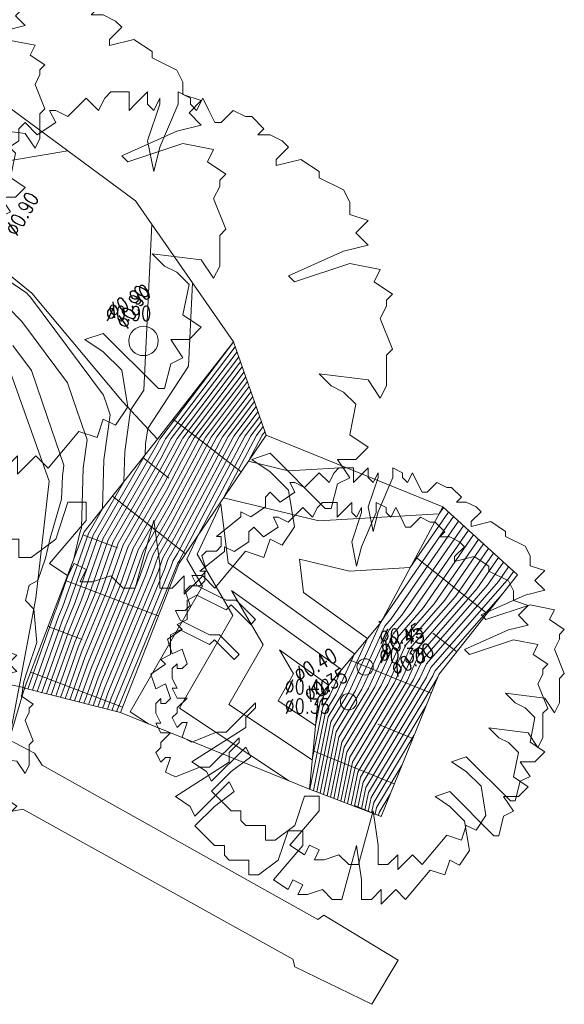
# Model space of a CAD drawing. Header units: metres. Extents: x 3490449 to 3490968, y 5754217 to 5754743.
# Tile 55 of 212: x 3490796 to 3490812, y 5754363 to 5754393. Entities that reach past the tile are written whole.
import ezdxf

# ---------------------------------------------------------------- set-up
doc = ezdxf.new("R2010")
doc.units = ezdxf.units.M
doc.header["$LTSCALE"] = 0.25
for name, color, linetype, lineweight, true_color in [('Kartierung-07$0$$BOESCHUNG', 7, 'Continuous', 18, 0x82563a), ('Kartierung-07$0$$BRUCH', 7, 'Continuous', 18, 0x82563a), ('Kartierung-07$0$$HOEHEN_Haupt', 7, 'Continuous', 18, 0x82563a), ('Kartierung-07$0$$HOEHEN_Mittel', 7, 'Continuous', 18, 0x82563a), ('Kartierung-07$0$B_Bau', 7, 'Continuous', 18, 0x82563a), ('Kartierung-07$0$B_Baum', 7, 'Continuous', 18, 0x82563a), ('Kartierung-07$0$B_Befestigt', 7, 'Continuous', 18, 0x82563a), ('Kartierung-07$0$B_Boeschung_OK', 7, 'Continuous', 18, 0x82563a), ('Kartierung-07$0$B_Boeschung_UK', 7, 'Continuous', 18, 0x82563a), ('Kartierung-07$0$B_Boeschungschraffur', 7, 'Continuous', 18, 0x82563a), ('Kartierung-07$0$B_Gelaendeknick', 7, 'Continuous', 18, 0x82563a), ('Kartierung-07$0$B_Schrift_Baum', 7, 'Continuous', 18, 0x82563a), ('Kartierung-07$0$B_Schrift_Baum_30Grad', 7, 'Continuous', 18, 0x82563a), ('Kartierung-07$0$B_Schrift_Baum_60Grad', 7, 'Continuous', 18, 0x82563a), ('Kartierung-07$0$Hilfe_DGM', 7, 'Continuous', 18, 0x82563a)]:
    doc.layers.add(name, color=color, linetype=linetype, lineweight=lineweight, true_color=true_color)
doc.styles.add('Kartierung-07$0$STANDARD', font='romans.shx', dxfattribs={"width": 0.8})

# ---------------------------------------------------------------- blocks, each defined once
blk = doc.blocks.new('Kartierung-07$0$B_Baum')
at = {"layer": 'Kartierung-07$0$B_Baum'}
blk.add_lwpolyline([(-0.4417, -0.1918), (-0.4667, -0.1793), (-0.4542, -0.1418), (-0.4667, -0.1418), (-0.4792, -0.1543), (-0.4917, -0.1293), (-0.4792, -0.1168), (-0.4792, -0.1043), (-0.4542, -0.0793), (-0.4792, -0.0793), (-0.4917, -0.0543), (-0.4792, -0.0543), (-0.4917, -0.0293), (-0.4917, -0.0043), (-0.4792, 0.0082), (-0.4792, -0.0043), (-0.4667, -0.0043), (-0.4542, 0.0082), (-0.4667, 0.0457), (-0.4917, 0.0332), (-0.5042, 0.0707), (-0.4667, 0.0957), (-0.4792, 0.1082), (-0.4542, 0.1207), (-0.4542, 0.1457), (-0.4542, 0.1707), (-0.4292, 0.1832), (-0.3542, 0.1457), (-0.3417, 0.1582), (-0.2917, 0.1082), (-0.2792, 0.1207), (-0.3292, 0.1707), (-0.3542, 0.1707), (-0.4292, 0.2082), (-0.4417, 0.2332), (-0.4167, 0.2332), (-0.4042, 0.2457), (-0.4167, 0.2832), (-0.4042, 0.2957), (-0.3792, 0.2957), (-0.3667, 0.3082), (-0.3667, 0.3332), (-0.3792, 0.3332), (-0.3167, 0.3832), (-0.3167, 0.3957), (-0.2917, 0.3832), (-0.2542, 0.4082), (-0.2542, 0.4332), (-0.2417, 0.4457), (-0.2167, 0.4207), (-0.1792, 0.4457), (-0.1917, 0.4707), (-0.1792, 0.4707), (-0.1542, 0.4582), (-0.1292, 0.4832), (-0.1167, 0.4957), (-0.0917, 0.4707), (-0.0792, 0.4957), (-0.0667, 0.5082), (-0.0292, 0.5082), (-0.0292, 0.4707), (-0.0167, 0.4832), (0.0083, 0.5082), (0.0083, 0.4832), (0.0208, 0.4707), (0.0333, 0.4957), (0.0333, 0.4832), (0.0083, 0.4082), (0.0208, 0.3457), (0.0333, 0.3957), (0.0708, 0.4832), (0.0708, 0.5082), (0.0958, 0.4957), (0.0958, 0.4832), (0.1083, 0.4707), (0.1208, 0.4957), (0.1333, 0.4707), (0.1458, 0.4457), (0.1583, 0.4457), (0.1833, 0.4707), (0.2083, 0.4582), (0.2208, 0.4582), (0.2458, 0.4332), (0.2333, 0.4207), (0.2583, 0.4207), (0.2833, 0.4082), (0.2958, 0.3957), (0.2708, 0.3707), (0.2708, 0.3582), (0.3208, 0.3707), (0.3583, 0.3457), (0.3583, 0.3332), (0.4083, 0.3082), (0.4208, 0.2832), (0.4208, 0.2582), (0.4583, 0.2457), (0.4333, 0.2207), (0.4583, 0.1957), (0.4083, 0.1832), (0.2958, 0.1332), (0.3083, 0.1207), (0.4208, 0.1582), (0.4833, 0.1457), (0.4708, 0.1207), (0.5083, 0.0957), (0.4958, 0.0832), (0.4958, 0.0707), (0.4833, 0.0457), (0.5083, -0.0168), (0.4958, -0.0293), (0.4958, -0.0918), (0.4833, -0.1168), (0.4583, -0.0793), (0.3583, -0.0668), (0.3833, -0.0918), (0.4083, -0.1043), (0.4333, -0.1293), (0.4208, -0.1918), (0.4583, -0.2168), (0.4333, -0.2418), (0.3958, -0.2418), (0.4208, -0.2793), (0.3958, -0.2918), (0.3833, -0.3418), (0.3708, -0.3418), (0.2583, -0.2293), (0.2208, -0.2418), (0.2583, -0.2668), (0.2958, -0.3043), (0.3083, -0.3793), (0.2833, -0.4168), (0.2583, -0.4043), (0.2458, -0.4418), (0.2083, -0.4293), (0.1458, -0.5043), (0.1208, -0.4793), (0.0833, -0.5168), (0.0833, -0.4793), (0.0583, -0.5043), (0.0333, -0.5043), (0.0333, -0.4543), (0.0208, -0.3668), (-0.0167, -0.5043), (-0.0417, -0.5043), (-0.0667, -0.4793), (-0.1042, -0.4918), (-0.1292, -0.4918), (-0.1167, -0.4668), (-0.1417, -0.4543), (-0.1542, -0.4793), (-0.1917, -0.4543), (-0.1167, -0.3668), (-0.1167, -0.3293), (-0.1542, -0.3293), (-0.1792, -0.4043), (-0.2292, -0.4418), (-0.2542, -0.4418), (-0.2542, -0.4043), (-0.3042, -0.4043), (-0.3167, -0.3918), (-0.3167, -0.3668), (-0.3417, -0.3668), (-0.3917, -0.3168), (-0.3417, -0.2668), (-0.2917, -0.2293), (-0.3042, -0.2043), (-0.3917, -0.2918), (-0.4042, -0.2668), (-0.4417, -0.2418), (-0.3042, -0.1543), (-0.3042, -0.1293), (-0.2792, -0.1043), (-0.2792, -0.0918), (-0.3542, -0.1668), (-0.3792, -0.1668), (-0.4417, -0.1918)], dxfattribs=at)

msp = doc.modelspace()

# ---------------------------------------------------------------- linework, layer by layer
at = {"layer": 'Kartierung-07$0$$BOESCHUNG', "ltscale": 0.02}
for p, q in [((3490800.495, 5754380.919), (3490802.573, 5754379.299)), ((3490799.568, 5754379.74), (3490800.363, 5754379.111)), ((3490798.637, 5754378.564), (3490800.869, 5754376.797)), ((3490797.731, 5754377.374), (3490798.787, 5754376.972)), ((3490810.103, 5754374.97), (3490807.923, 5754376.69)), ((3490797.198, 5754375.972), (3490800.037, 5754374.89)), ((3490796.664, 5754374.57), (3490797.709, 5754374.172)), ((3490809.174, 5754373.793), (3490808.444, 5754374.368)), ((3490808.393, 5754372.529), (3490805.893, 5754373.546)), ((3490796.13, 5754373.168), (3490798.942, 5754372.097)), ((3490807.828, 5754371.139), (3490806.753, 5754371.577)), ((3490807.262, 5754369.75), (3490804.775, 5754370.762)), ((3490806.858, 5754368.756), (3490806.048, 5754369.085))]:
    msp.add_line(p, q, dxfattribs=at)
at = {"layer": 'Kartierung-07$0$$BRUCH', "ltscale": 0.02}
for p, q in [((3490788.247, 5754391.222), (3490796.168, 5754384.77)), ((3490796.168, 5754384.77), (3490798.938, 5754381.455)), ((3490802.34, 5754383.285), (3490800.015, 5754380.304)), ((3490796.699, 5754379.019), (3490795.405, 5754382.666)), ((3490800.671, 5754376.507), (3490803.343, 5754380.429)), ((3490800.015, 5754380.304), (3490797.765, 5754377.462)), ((3490796.287, 5754375.44), (3490796.699, 5754379.019)), ((3490806.847, 5754374.692), (3490808.753, 5754378.231)), ((3490797.765, 5754377.462), (3490795.943, 5754372.677)), ((3490798.878, 5754371.935), (3490800.671, 5754376.507)), ((3490795.471, 5754371.097), (3490796.287, 5754375.44)), ((3490804.93, 5754372.388), (3490806.847, 5754374.692)), ((3490804.664, 5754369.589), (3490804.93, 5754372.388))]:
    msp.add_line(p, q, dxfattribs=at)
at = {"layer": 'Kartierung-07$0$$HOEHEN_Haupt', "ltscale": 0.02}
for points in [[(3490784.207, 5754393.3), (3490784.71, 5754393.076), (3490784.975, 5754392.889), (3490787.884, 5754391.015), (3490788.07, 5754390.883), (3490788.338, 5754390.694), (3490791.903, 5754388.244), (3490792.3, 5754388.293), (3490797.271, 5754389.129)], [(3490799.835, 5754386.886), (3490799.594, 5754381.808), (3490799.189, 5754381.187), (3490799.009, 5754379.914), (3490798.982, 5754378.999), (3490798.048, 5754377.369), (3490797.299, 5754375.237), (3490797.083, 5754374.715), (3490796.477, 5754373.003), (3490796.327, 5754372.58)], [(3490802.5, 5754382.828), (3490800.61, 5754380.326), (3490800.407, 5754379.943), (3490800.158, 5754379.474), (3490798.81, 5754377.119), (3490798.278, 5754375.606), (3490797.587, 5754373.934), (3490797.151, 5754372.703), (3490797.044, 5754372.399)], [(3490802.769, 5754382.065), (3490801.48, 5754380.359), (3490800.98, 5754379.415), (3490800.368, 5754378.26), (3490799.571, 5754376.868), (3490799.257, 5754375.974), (3490798.091, 5754373.153), (3490797.826, 5754372.403), (3490797.76, 5754372.218)], [(3490803.037, 5754381.301), (3490802.35, 5754380.392), (3490801.553, 5754378.887), (3490800.578, 5754377.046), (3490800.333, 5754376.618), (3490800.236, 5754376.343), (3490798.596, 5754372.372), (3490798.5, 5754372.103), (3490798.477, 5754372.036)], [(3490805.774, 5754379.441), (3490804.01, 5754379.337), (3490802.799, 5754379.631), (3490803.219, 5754380.424), (3490803.305, 5754380.537)], [(3490809.384, 5754377.654), (3490807.496, 5754374.918), (3490807.1, 5754374.464), (3490806.273, 5754372.645), (3490805.487, 5754371.339), (3490805.099, 5754369.424)], [(3490810.149, 5754376.955), (3490809.136, 5754375.488), (3490807.739, 5754373.89), (3490807.259, 5754372.833), (3490805.896, 5754370.568), (3490805.624, 5754369.224)], [(3490810.913, 5754376.257), (3490810.776, 5754376.059), (3490808.378, 5754373.315), (3490808.244, 5754373.022), (3490806.305, 5754369.798), (3490806.149, 5754369.025)], [(3490805.287, 5754372.456), (3490805.078, 5754372.109), (3490804.749, 5754370.483), (3490802.198, 5754372.184), (3490803.251, 5754374.012), (3490802.278, 5754375.675), (3490805.648, 5754373.251), (3490805.287, 5754372.456)], [(3490807.5, 5754370.333), (3490806.714, 5754369.027), (3490806.673, 5754368.826)]]:
    msp.add_lwpolyline(points, dxfattribs=at)
at = {"layer": 'Kartierung-07$0$$HOEHEN_Mittel', "ltscale": 0.02}
for points in [[(3490796.184, 5754372.616), (3490796.342, 5754373.063), (3490796.982, 5754374.871), (3490797.103, 5754375.163), (3490797.896, 5754377.419), (3490798.328, 5754378.173), (3490798.373, 5754379.668), (3490798.568, 5754381.053), (3490798.465, 5754381.355), (3490798.364, 5754381.652), (3490796.125, 5754384.651), (3490796.067, 5754384.711), (3490796.01, 5754384.77), (3490792.488, 5754387.172), (3490792.087, 5754387.456), (3490791.766, 5754387.683), (3490791.55, 5754387.835), (3490791.306, 5754388.008), (3490788.465, 5754389.959), (3490787.825, 5754390.412), (3490787.379, 5754390.727), (3490785.292, 5754392.072), (3490784.59, 5754392.57), (3490783.256, 5754393.164)], [(3490801.081, 5754385.095), (3490800.96, 5754382.543), (3490799.712, 5754380.628), (3490799.646, 5754380.161), (3490799.636, 5754379.825), (3490798.201, 5754377.319), (3490797.494, 5754375.311), (3490797.184, 5754374.559), (3490796.612, 5754372.943), (3490796.47, 5754372.544)], [(3490796.04, 5754372.652), (3490796.207, 5754373.123), (3490796.881, 5754375.027), (3490796.907, 5754375.089), (3490797.454, 5754376.645), (3490797.638, 5754377.439), (3490797.681, 5754377.585), (3490797.736, 5754379.421), (3490797.858, 5754380.28), (3490797.556, 5754381.162), (3490797.26, 5754382.03), (3490795.856, 5754383.911), (3490795.435, 5754384.345)], [(3490795.85, 5754372.365), (3490795.893, 5754372.684), (3490795.921, 5754372.884), (3490796.027, 5754373.203), (3490796.317, 5754374.077), (3490796.223, 5754375.101), (3490795.971, 5754375.365), (3490796.08, 5754375.829), (3490796.348, 5754375.972), (3490796.588, 5754376.662), (3490796.729, 5754377.273), (3490797.078, 5754378.465), (3490797.1, 5754379.174), (3490797.147, 5754379.506), (3490796.647, 5754380.969), (3490796.156, 5754382.409), (3490795.588, 5754383.17)], [(3490802.328, 5754383.303), (3490802.326, 5754383.278), (3490802.286, 5754383.216), (3490800.088, 5754380.307), (3490800.063, 5754380.26), (3490800.033, 5754380.202), (3490798.353, 5754377.269), (3490797.69, 5754375.384), (3490797.285, 5754374.403), (3490796.747, 5754372.883), (3490796.614, 5754372.507)], [(3490802.393, 5754383.134), (3490800.262, 5754380.313), (3490800.178, 5754380.154), (3490800.075, 5754379.959), (3490798.505, 5754377.219), (3490797.886, 5754375.458), (3490797.385, 5754374.246), (3490796.881, 5754372.823), (3490796.757, 5754372.471)], [(3490802.447, 5754382.981), (3490800.436, 5754380.32), (3490800.292, 5754380.048), (3490800.117, 5754379.716), (3490798.658, 5754377.169), (3490798.082, 5754375.532), (3490797.486, 5754374.09), (3490797.016, 5754372.763), (3490796.9, 5754372.435)], [(3490802.554, 5754382.676), (3490800.784, 5754380.333), (3490800.521, 5754379.837), (3490800.2, 5754379.231), (3490798.962, 5754377.069), (3490798.474, 5754375.679), (3490797.688, 5754373.778), (3490797.286, 5754372.643), (3490797.187, 5754372.363)], [(3490802.608, 5754382.523), (3490800.958, 5754380.339), (3490800.636, 5754379.732), (3490800.242, 5754378.988), (3490799.114, 5754377.019), (3490798.669, 5754375.753), (3490797.789, 5754373.622), (3490797.421, 5754372.583), (3490797.33, 5754372.326)], [(3490802.661, 5754382.37), (3490801.132, 5754380.346), (3490800.751, 5754379.626), (3490800.284, 5754378.745), (3490799.267, 5754376.968), (3490798.865, 5754375.827), (3490797.89, 5754373.466), (3490797.556, 5754372.523), (3490797.474, 5754372.29)], [(3490802.715, 5754382.217), (3490801.306, 5754380.352), (3490800.865, 5754379.52), (3490800.326, 5754378.503), (3490799.419, 5754376.918), (3490799.061, 5754375.901), (3490797.991, 5754373.309), (3490797.691, 5754372.463), (3490797.617, 5754372.254)], [(3490802.822, 5754381.912), (3490801.654, 5754380.366), (3490801.094, 5754379.309), (3490800.41, 5754378.017), (3490799.724, 5754376.818), (3490799.453, 5754376.048), (3490798.192, 5754372.997), (3490797.961, 5754372.343), (3490797.903, 5754372.181)], [(3490802.876, 5754381.759), (3490801.828, 5754380.372), (3490801.209, 5754379.204), (3490800.452, 5754377.774), (3490799.876, 5754376.768), (3490799.649, 5754376.122), (3490798.293, 5754372.841), (3490798.096, 5754372.283), (3490798.047, 5754372.145)], [(3490802.929, 5754381.607), (3490802.002, 5754380.379), (3490801.324, 5754379.098), (3490800.494, 5754377.532), (3490800.028, 5754376.718), (3490799.845, 5754376.196), (3490798.394, 5754372.685), (3490798.23, 5754372.223), (3490798.19, 5754372.109)], [(3490802.983, 5754381.454), (3490802.176, 5754380.385), (3490801.438, 5754378.992), (3490800.536, 5754377.289), (3490800.181, 5754376.668), (3490800.04, 5754376.27), (3490798.495, 5754372.528), (3490798.365, 5754372.163), (3490798.333, 5754372.073)], [(3490803.09, 5754381.148), (3490802.524, 5754380.398), (3490801.667, 5754378.781), (3490800.62, 5754376.803), (3490800.485, 5754376.568), (3490800.432, 5754376.417), (3490798.696, 5754372.216), (3490798.635, 5754372.043), (3490798.62, 5754372)], [(3490803.144, 5754380.996), (3490802.698, 5754380.405), (3490801.782, 5754378.676), (3490800.662, 5754376.56), (3490800.637, 5754376.518), (3490800.628, 5754376.491), (3490798.797, 5754372.06), (3490798.77, 5754371.983), (3490798.763, 5754371.964)], [(3490799.735, 5754371.587), (3490799.18, 5754371.958), (3490801.395, 5754375.807), (3490800.915, 5754376.627), (3490801.268, 5754377.384), (3490801.896, 5754378.57), (3490802.872, 5754380.411), (3490803.198, 5754380.843)], [(3490808.773, 5754378.213), (3490808.638, 5754378.017), (3490804.949, 5754377.799), (3490802.034, 5754378.507), (3490803.046, 5754380.418), (3490803.251, 5754380.69)], [(3490804.68, 5754369.583), (3490805.16, 5754371.955), (3490805.484, 5754372.494), (3490806.045, 5754373.728), (3490802.173, 5754376.513), (3490801.948, 5754378.323), (3490801.227, 5754376.781), (3490802.323, 5754374.91), (3490800.689, 5754372.071), (3490804.021, 5754369.85)], [(3490804.785, 5754369.543), (3490805.242, 5754371.801), (3490805.681, 5754372.532), (3490806.442, 5754374.205), (3490804.487, 5754375.611), (3490804.36, 5754376.632), (3490805.889, 5754376.261), (3490807.751, 5754376.371), (3490808.926, 5754378.073)], [(3490804.89, 5754369.503), (3490805.323, 5754371.647), (3490805.878, 5754372.569), (3490806.839, 5754374.682), (3490806.801, 5754374.71), (3490806.798, 5754374.73), (3490806.828, 5754374.723), (3490806.865, 5754374.725), (3490809.079, 5754377.933)], [(3490809.231, 5754377.794), (3490807.168, 5754374.804), (3490806.972, 5754374.579), (3490806.076, 5754372.607), (3490805.405, 5754371.493), (3490804.995, 5754369.464)], [(3490809.537, 5754377.514), (3490807.824, 5754375.032), (3490807.228, 5754374.349), (3490806.47, 5754372.682), (3490805.569, 5754371.185), (3490805.204, 5754369.384)], [(3490809.69, 5754377.375), (3490808.152, 5754375.146), (3490807.356, 5754374.234), (3490806.667, 5754372.72), (3490805.651, 5754371.03), (3490805.309, 5754369.344)], [(3490809.843, 5754377.235), (3490808.48, 5754375.26), (3490807.483, 5754374.119), (3490806.864, 5754372.758), (3490805.732, 5754370.876), (3490805.414, 5754369.304)], [(3490809.996, 5754377.095), (3490808.808, 5754375.374), (3490807.611, 5754374.005), (3490807.061, 5754372.795), (3490805.814, 5754370.722), (3490805.519, 5754369.264)], [(3490810.301, 5754376.816), (3490809.464, 5754375.603), (3490807.867, 5754373.775), (3490807.456, 5754372.871), (3490805.978, 5754370.414), (3490805.729, 5754369.185)], [(3490810.454, 5754376.676), (3490809.792, 5754375.717), (3490807.994, 5754373.66), (3490807.653, 5754372.909), (3490806.06, 5754370.26), (3490805.834, 5754369.145)], [(3490810.607, 5754376.536), (3490810.12, 5754375.831), (3490808.122, 5754373.545), (3490807.85, 5754372.946), (3490806.141, 5754370.106), (3490805.939, 5754369.105)], [(3490810.76, 5754376.397), (3490810.448, 5754375.945), (3490808.25, 5754373.43), (3490808.047, 5754372.984), (3490806.223, 5754369.952), (3490806.044, 5754369.065)], [(3490810.567, 5754375.559), (3490808.505, 5754373.2), (3490808.442, 5754373.059), (3490806.387, 5754369.644), (3490806.254, 5754368.985)], [(3490805.09, 5754372.419), (3490804.996, 5754372.263), (3490804.849, 5754371.536), (3490803.708, 5754372.296), (3490804.178, 5754373.115), (3490803.743, 5754373.859), (3490805.251, 5754372.774), (3490805.09, 5754372.419)], [(3490808.594, 5754373.022), (3490806.469, 5754369.489), (3490806.359, 5754368.946)], [(3490808.229, 5754372.126), (3490806.55, 5754369.335), (3490806.463, 5754368.906)], [(3490807.864, 5754371.23), (3490806.632, 5754369.181), (3490806.568, 5754368.866)], [(3490807.135, 5754369.437), (3490806.796, 5754368.873), (3490806.778, 5754368.786)]]:
    msp.add_lwpolyline(points, dxfattribs=at)
at = {"layer": 'Kartierung-07$0$B_Bau', "ltscale": 0.02, "elevation": 144.302}
msp.add_lwpolyline([(3490794.146, 5754371.668), (3490793.348, 5754370.341), (3490795.52, 5754368.908), (3490795.89, 5754368.977), (3490804.158, 5754364.388), (3490804.218, 5754364.151), (3490806.577, 5754363.001), (3490807.378, 5754364.35), (3490805.105, 5754365.733), (3490804.926, 5754365.594), (3490796.477, 5754370.319), (3490796.242, 5754370.691), (3490795.471, 5754371.097)], dxfattribs=at)
at = {"layer": 'Kartierung-07$0$B_Baum'}
for centre, radius in [((3490799.584, 5754383.311, 144.069), 0.45), ((3490806.367, 5754373.33, 143.779), 0.25), ((3490805.86, 5754372.264, 143.495), 0.25)]:
    msp.add_circle(centre, radius, dxfattribs=at)
at = {"layer": 'Kartierung-07$0$B_Befestigt', "ltscale": 0.02, "elevation": 144.302}
msp.add_lwpolyline([(3490795.471, 5754371.097), (3490796.287, 5754375.44), (3490796.699, 5754379.019), (3490795.405, 5754382.666), (3490793.305, 5754384.772), (3490784.29, 5754391.308)], dxfattribs=at)
at = {"layer": 'Kartierung-07$0$B_Boeschung_OK', "ltscale": 0.02}
for points in [[(3490802.34, 5754383.285), (3490800.015, 5754380.304), (3490797.765, 5754377.462), (3490795.943, 5754372.677)], [(3490811.032, 5754376.148), (3490808.623, 5754373.094), (3490806.858, 5754368.756)]]:
    msp.add_lwpolyline(points, dxfattribs=at)
at = {"layer": 'Kartierung-07$0$B_Boeschung_UK', "ltscale": 0.02}
for points in [[(3490798.878, 5754371.935), (3490800.671, 5754376.507), (3490803.343, 5754380.429)], [(3490804.664, 5754369.589), (3490804.93, 5754372.388), (3490806.847, 5754374.692), (3490808.753, 5754378.231)]]:
    msp.add_lwpolyline(points, dxfattribs=at)
at = {"layer": 'Kartierung-07$0$B_Boeschungschraffur', "ltscale": 0.02}
for p, q in [((3490800.495, 5754380.919), (3490802.573, 5754379.299)), ((3490799.568, 5754379.74), (3490800.363, 5754379.111)), ((3490798.637, 5754378.564), (3490800.869, 5754376.797)), ((3490797.731, 5754377.374), (3490798.787, 5754376.972)), ((3490810.103, 5754374.97), (3490807.923, 5754376.69)), ((3490797.198, 5754375.972), (3490800.037, 5754374.89)), ((3490796.664, 5754374.57), (3490797.709, 5754374.172)), ((3490809.174, 5754373.793), (3490808.444, 5754374.368)), ((3490808.393, 5754372.529), (3490805.893, 5754373.546)), ((3490796.13, 5754373.168), (3490798.942, 5754372.097)), ((3490807.828, 5754371.139), (3490806.753, 5754371.577)), ((3490807.262, 5754369.75), (3490804.775, 5754370.762)), ((3490806.858, 5754368.756), (3490806.048, 5754369.085))]:
    msp.add_line(p, q, dxfattribs=at)
at = {"layer": 'Kartierung-07$0$B_Gelaendeknick', "ltscale": 0.02}
for points, elevation in [([(3490781.319, 5754395.544), (3490788.247, 5754391.222), (3490796.168, 5754384.77), (3490798.938, 5754381.455)], 143.951), ([(3490798.938, 5754381.455), (3490800.015, 5754380.304)], 144.048)]:
    msp.add_lwpolyline(points, dxfattribs=dict(at, elevation=elevation))
at = {"layer": 'Kartierung-07$0$Hilfe_DGM', "ltscale": 0.02}
msp.add_lwpolyline([(3490786.662, 5754396.97), (3490799.336, 5754387.603), (3490802.34, 5754383.285), (3490803.343, 5754380.429), (3490808.753, 5754378.231), (3490811.032, 5754376.148), (3490808.623, 5754373.094), (3490806.858, 5754368.756), (3490804.664, 5754369.589), (3490798.878, 5754371.935), (3490795.943, 5754372.677), (3490795.471, 5754371.097)], dxfattribs=at)

# ---------------------------------------------------------------- block references
at = {"layer": 'Kartierung-07$0$B_Baum'}
for p, xscale, yscale, zscale in [((3490790.463, 5754390.616, 300.034), 12, 12, 12), ((3490794.479, 5754386.983, 300.306), 15, 15, 15), ((3490799.584, 5754383.311, 300.217), 15, 15, 15), ((3490806.367, 5754373.33, 299.927), 12, 12, 12), ((3490805.86, 5754372.264, 299.643), 12, 12, 12), ((3490791.128, 5754371.237, 301.488), 10, 10, 10)]:
    msp.add_blockref('Kartierung-07$0$B_Baum', p, dxfattribs=dict(at, xscale=xscale, yscale=yscale, zscale=zscale))

# ---------------------------------------------------------------- texts
at = {"layer": 'Kartierung-07$0$B_Schrift_Baum', "char_height": 0.45, "attachment_point": 1, "style": 'Kartierung-07$0$STANDARD'}
for s, insert, width in [('%%c0.90', (3490798.431, 5754384.38, 205.203), 3.73798), ('%%c0.45', (3490806.807, 5754374.502, 204.913), 4.53971), ('%%c0.30', (3490806.807, 5754373.909, 204.913), 4.53971), ('%%c0.40', (3490803.905, 5754372.947, 204.629), 4.53971), ('%%c0.35', (3490803.905, 5754372.355, 204.629), 4.53971)]:
    msp.add_mtext(s, dxfattribs=dict(at, insert=insert, width=width))
at = {"layer": 'Kartierung-07$0$B_Schrift_Baum_30Grad', "char_height": 0.45, "attachment_point": 1, "rotation": 30, "style": 'Kartierung-07$0$STANDARD'}
for s, insert, width in [('%%c0.90', (3490798.431, 5754384.38, 205.203), 3.73798), ('%%c0.45', (3490806.778, 5754374.001, 204.913), 4.53971), ('%%c0.40', (3490804.133, 5754373.238, 204.629), 4.53971), ('%%c0.30', (3490807.106, 5754373.403, 204.913), 4.53971), ('%%c0.35', (3490804.447, 5754372.623, 204.629), 4.53971)]:
    msp.add_mtext(s, dxfattribs=dict(at, insert=insert, width=width))
at = {"layer": 'Kartierung-07$0$B_Schrift_Baum_60Grad', "char_height": 0.45, "width": 3.73798, "attachment_point": 1, "rotation": 60, "style": 'Kartierung-07$0$STANDARD'}
for insert in [(3490795.324, 5754386.714, 205.292), (3490798.709, 5754383.866, 205.203)]:
    msp.add_mtext('%%c0.90', dxfattribs=dict(at, insert=insert))

doc.saveas('drawing.dxf')
